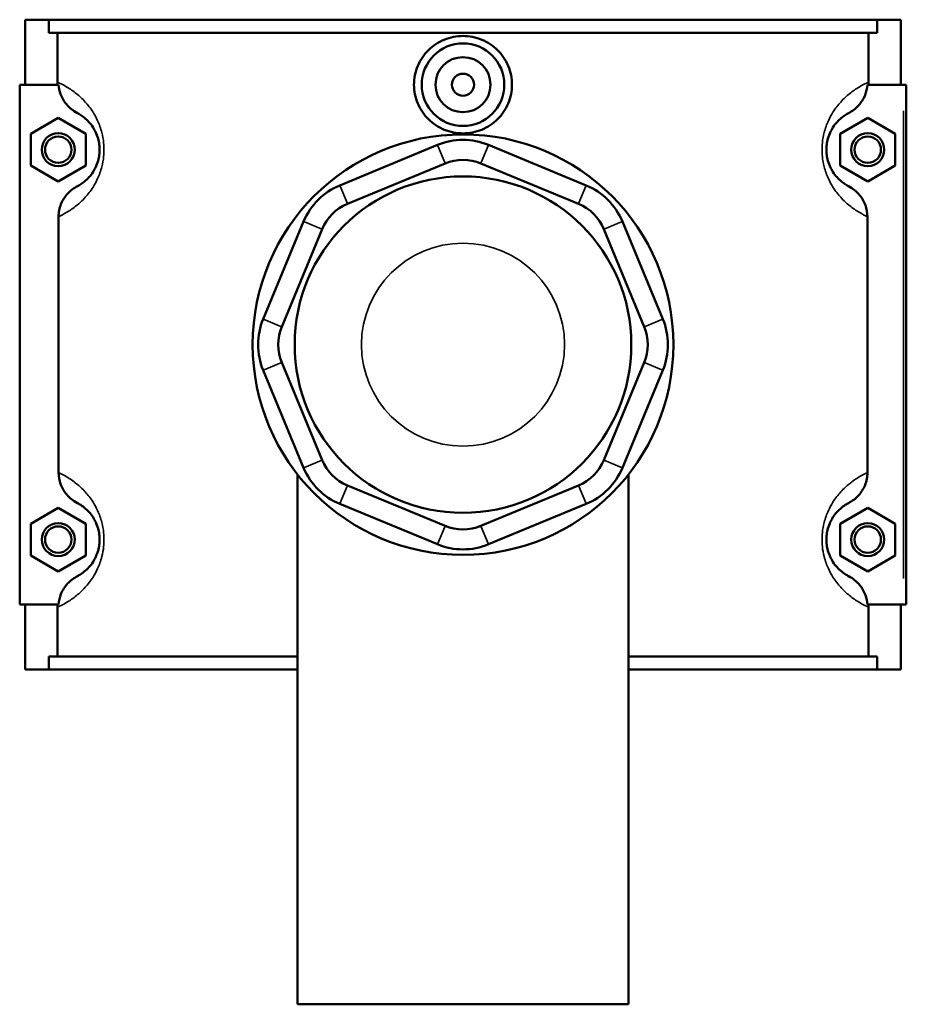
# Model space of a CAD drawing. Header units: inches. Extents: x -2.5 to 49.3, y -2.1 to 48.6.
# Tile 7 of 10: x 16.1 to 22.4, y 31.3 to 38.4. Entities that reach past the tile are written whole.
import ezdxf

# ---------------------------------------------------------------- set-up
doc = ezdxf.new("R2010")
doc.units = ezdxf.units.IN
doc.header["$MEASUREMENT"] = 0
doc.layers.add('Visible (ANSI)', color=7, linetype='Continuous', lineweight=50)
doc.layers.add('Visible Narrow (ANSI)', color=7, linetype='Continuous', lineweight=35)

msp = doc.modelspace()

# ---------------------------------------------------------------- linework, layer by layer
at = {"layer": 'Visible (ANSI)'}
for p, q in [((16.146, 38.3818), (16.146, 37.9168)), ((16.146, 38.3818), (16.3155, 38.3818)), ((16.3155, 38.3818), (22.2365, 38.3818)), ((16.3155, 38.2888), (16.3155, 38.3818)), ((22.2365, 38.3818), (22.2365, 38.2888)), ((22.2365, 38.3818), (22.406, 38.3818)), ((22.406, 38.3818), (22.406, 37.9168)), ((22.2365, 38.2888), (16.3155, 38.2888)), ((16.376, 37.9349), (16.376, 38.2888)), ((22.1761, 37.9349), (22.1761, 38.2888)), ((16.3848, 37.9168), (16.1067, 37.9168)), ((16.1067, 37.9168), (16.1067, 34.1968)), ((22.1673, 37.9168), (22.4257, 37.9168)), ((22.4257, 37.9168), (22.4454, 37.9168)), ((22.4454, 34.1968), (22.4454, 37.9168)), ((16.1854, 37.5654), (16.3823, 37.6791)), ((16.3823, 37.6791), (16.5791, 37.5654)), ((22.1698, 37.6791), (21.973, 37.5654)), ((22.3667, 37.5654), (22.1698, 37.6791)), ((16.1854, 37.3381), (16.1854, 37.5654)), ((16.5791, 37.5654), (16.5791, 37.3381)), ((21.973, 37.5654), (21.973, 37.3381)), ((22.3667, 37.3381), (22.3667, 37.5654)), ((19.0933, 37.4854), (18.3951, 37.1962)), ((20.157, 37.1962), (19.4588, 37.4854)), ((18.4499, 37.0638), (19.1481, 37.353)), ((19.404, 37.353), (20.1022, 37.0638)), ((16.3823, 37.2245), (16.1854, 37.3381)), ((16.5791, 37.3381), (16.3823, 37.2245)), ((21.973, 37.3381), (22.1698, 37.2245)), ((22.1698, 37.2245), (22.3667, 37.3381)), ((16.3844, 36.9724), (16.3844, 35.1412)), ((18.1366, 36.9377), (17.8474, 36.2395)), ((20.7047, 36.2395), (20.4154, 36.9377)), ((22.1677, 35.1412), (22.1677, 36.9724)), ((17.9798, 36.1847), (18.269, 36.8829)), ((20.2831, 36.8829), (20.5723, 36.1847)), ((17.8474, 35.874), (18.1366, 35.1758)), ((18.269, 35.2307), (17.9798, 35.9289)), ((20.5723, 35.9289), (20.2831, 35.2307)), ((20.4154, 35.1758), (20.7047, 35.874)), ((18.093, 35.1277), (18.093, 31.3368)), ((20.4591, 35.1277), (20.4591, 31.3368)), ((19.1481, 34.7605), (18.4499, 35.0497)), ((20.1022, 35.0497), (19.404, 34.7605)), ((16.1854, 34.7754), (16.3823, 34.8891)), ((16.3823, 34.8891), (16.5791, 34.7754)), ((18.3951, 34.9174), (19.0933, 34.6282)), ((19.4588, 34.6282), (20.157, 34.9174)), ((22.1698, 34.8891), (21.973, 34.7754)), ((22.3667, 34.7754), (22.1698, 34.8891)), ((16.1854, 34.5481), (16.1854, 34.7754)), ((16.5791, 34.7754), (16.5791, 34.5481)), ((21.973, 34.7754), (21.973, 34.5481)), ((22.3667, 34.5481), (22.3667, 34.7754)), ((16.3823, 34.4345), (16.1854, 34.5481)), ((16.5791, 34.5481), (16.3823, 34.4345)), ((21.973, 34.5481), (22.1698, 34.4345)), ((22.1698, 34.4345), (22.3667, 34.5481)), ((16.1067, 34.1968), (16.3848, 34.1968)), ((16.146, 34.1968), (16.146, 33.7318)), ((16.376, 33.8248), (16.376, 34.1787)), ((22.4257, 34.1968), (22.1673, 34.1968)), ((22.1761, 33.8248), (22.1761, 34.1787)), ((22.406, 34.1968), (22.406, 33.7318)), ((22.4454, 34.1968), (22.4257, 34.1968)), ((18.093, 33.8248), (16.3155, 33.8248)), ((16.3155, 33.7318), (16.3155, 33.8248)), ((22.2365, 33.8248), (20.4591, 33.8248)), ((22.2365, 33.8248), (22.2365, 33.7318)), ((16.3155, 33.7318), (16.146, 33.7318)), ((16.3155, 33.7318), (18.093, 33.7318)), ((20.4591, 33.7318), (22.2365, 33.7318)), ((22.406, 33.7318), (22.2365, 33.7318)), ((18.093, 31.3368), (20.4591, 31.3368))]:
    msp.add_line(p, q, dxfattribs=at)
for centre, radius in [((19.276, 37.9168), 0.2953), ((19.276, 37.9168), 0.1969), ((19.276, 37.9168), 0.0787), ((16.3823, 37.4518), 0.1181), ((19.276, 36.0568), 1.5043), ((22.1698, 37.4518), 0.1181), ((16.3823, 37.4518), 0.0945), ((22.1698, 37.4518), 0.0945), ((19.276, 36.0568), 1.2034), ((16.3823, 34.6618), 0.1181), ((16.3823, 34.6618), 0.0945), ((22.1698, 34.6618), 0.1181), ((22.1698, 34.6618), 0.0945)]:
    msp.add_circle(centre, radius, dxfattribs=at)
for centre, radius, start, end in [((19.276, 37.0442), 0.4776, 67.5, 112.5), ((19.276, 37.0442), 0.3343, 67.5, 112.5), ((18.5778, 36.755), 0.4776, 112.5, 157.5), ((19.9742, 36.755), 0.4776, 22.5, 67.5), ((18.5778, 36.755), 0.3343, 112.5, 157.5), ((19.9742, 36.755), 0.3343, 22.5, 67.5), ((18.2886, 36.0568), 0.4776, 157.5, 202.5), ((20.2634, 36.0568), 0.4776, 337.5, 22.5), ((18.2886, 36.0568), 0.3343, 157.5, 202.5), ((20.2634, 36.0568), 0.3343, 337.5, 22.5), ((18.5778, 35.3586), 0.3343, 202.5, 247.5), ((19.9742, 35.3586), 0.3343, 292.5, 337.5), ((18.5778, 35.3586), 0.4776, 202.5, 247.5), ((19.9742, 35.3586), 0.4776, 292.5, 337.5), ((19.276, 35.0694), 0.3343, 247.5, 292.5), ((19.276, 35.0694), 0.4776, 247.5, 292.5)]:
    msp.add_arc(centre, radius, start, end, dxfattribs=at)
for points, knots in [([(19.6263, 37.9168), (19.6263, 37.8729), (19.6175, 37.826), (19.5815, 37.7401), (19.5545, 37.7009), (19.4922, 37.6392), (19.4529, 37.6124), (19.3667, 37.577), (19.3199, 37.5683), (19.2322, 37.5683), (19.1853, 37.577), (19.0992, 37.6124), (19.0598, 37.6392), (18.9976, 37.7009), (18.9705, 37.7401), (18.9346, 37.826), (18.9257, 37.8729), (18.9257, 37.9607), (18.9346, 38.0075), (18.9705, 38.0935), (18.9976, 38.1327), (19.0598, 38.1944), (19.0992, 38.2211), (19.1853, 38.2566), (19.2322, 38.2653), (19.3199, 38.2653), (19.3667, 38.2566), (19.4529, 38.2211), (19.4922, 38.1944), (19.5545, 38.1327), (19.5815, 38.0935), (19.6175, 38.0075), (19.6263, 37.9607), (19.6263, 37.9168)], [0, 0, 0, 0, 0.334822, 0.334822, 0.669644, 0.669644, 1.004062, 1.004062, 1.338481, 1.338481, 1.672899, 1.672899, 2.007318, 2.007318, 2.34214, 2.34214, 2.676962, 2.676962, 3.011784, 3.011784, 3.346606, 3.346606, 3.681024, 3.681024, 4.015443, 4.015443, 4.349861, 4.349861, 4.68428, 4.68428, 5.019102, 5.019102, 5.353923, 5.353923, 5.353923, 5.353923]), ([(16.3848, 37.9168), (16.3862, 37.8936), (16.391, 37.8707), (16.4087, 37.8226), (16.4229, 37.7981), (16.4624, 37.7506), (16.489, 37.7292), (16.5189, 37.7136)], [-0.6485943, -0.6485943, -0.6485943, -0.6485943, -0.4710017, -0.4710017, -0.2572184, -0.2572184, 0, 0, 0, 0]), ([(22.0332, 37.7136), (22.0593, 37.7272), (22.0829, 37.7452), (22.123, 37.7888), (22.1391, 37.8141), (22.1599, 37.8657), (22.1657, 37.891), (22.1673, 37.9168)], [-0.6845999, -0.6845999, -0.6845999, -0.6845999, -0.4604759, -0.4604759, -0.2338643, -0.2338643, -0.0367199, -0.0367199, -0.0367199, -0.0367199]), ([(16.5189, 37.7136), (16.5261, 37.7098), (16.5341, 37.7052), (16.5536, 37.6926), (16.5654, 37.6841), (16.5881, 37.6639), (16.5987, 37.6533), (16.619, 37.6289), (16.6285, 37.6157), (16.6435, 37.59), (16.6492, 37.5788), (16.6604, 37.5522), (16.6657, 37.5364), (16.6728, 37.5063), (16.675, 37.4926), (16.6771, 37.4697), (16.6775, 37.4607), (16.6775, 37.4518), (16.6775, 37.4428), (16.6771, 37.4339), (16.675, 37.411), (16.6728, 37.3973), (16.6657, 37.3672), (16.6604, 37.3514), (16.6492, 37.3248), (16.6435, 37.3136), (16.6285, 37.2878), (16.619, 37.2747), (16.5987, 37.2503), (16.5881, 37.2396), (16.5654, 37.2195), (16.5536, 37.211), (16.5341, 37.1984), (16.5261, 37.1938), (16.5189, 37.19)], [0.722206, 0.722206, 0.722206, 0.722206, 1.148612, 1.148612, 1.655882, 1.655882, 2.062026, 2.062026, 2.414295, 2.414295, 2.643106, 2.643106, 2.905857, 2.905857, 3.103149, 3.103149, 3.226457, 3.226457, 3.226457, 3.349765, 3.349765, 3.547057, 3.547057, 3.809808, 3.809808, 4.038619, 4.038619, 4.390888, 4.390888, 4.797032, 4.797032, 5.304302, 5.304302, 5.730708, 5.730708, 5.730708, 5.730708]), ([(22.0332, 37.19), (22.026, 37.1938), (22.0179, 37.1984), (21.9985, 37.211), (21.9867, 37.2195), (21.964, 37.2396), (21.9533, 37.2503), (21.9331, 37.2747), (21.9236, 37.2878), (21.9086, 37.3136), (21.9029, 37.3248), (21.8917, 37.3514), (21.8864, 37.3672), (21.8793, 37.3973), (21.877, 37.411), (21.875, 37.4339), (21.8745, 37.4428), (21.8745, 37.4518), (21.8745, 37.4607), (21.875, 37.4697), (21.877, 37.4926), (21.8793, 37.5063), (21.8864, 37.5364), (21.8917, 37.5522), (21.9029, 37.5788), (21.9086, 37.59), (21.9236, 37.6157), (21.9331, 37.6289), (21.9533, 37.6533), (21.964, 37.6639), (21.9867, 37.6841), (21.9985, 37.6926), (22.0179, 37.7052), (22.026, 37.7098), (22.0332, 37.7136)], [0.722206, 0.722206, 0.722206, 0.722206, 1.148612, 1.148612, 1.655882, 1.655882, 2.062026, 2.062026, 2.414295, 2.414295, 2.643106, 2.643106, 2.905857, 2.905857, 3.103149, 3.103149, 3.226457, 3.226457, 3.226457, 3.349765, 3.349765, 3.547057, 3.547057, 3.809808, 3.809808, 4.038619, 4.038619, 4.390888, 4.390888, 4.797032, 4.797032, 5.304301, 5.304301, 5.730708, 5.730708, 5.730708, 5.730708]), ([(16.5189, 37.19), (16.4928, 37.1764), (16.4692, 37.1584), (16.4291, 37.1148), (16.413, 37.0895), (16.3904, 37.0334), (16.3844, 37.0031), (16.3844, 36.9724)], [-0.6845999, -0.6845999, -0.6845999, -0.6845999, -0.4604759, -0.4604759, -0.2338643, -0.2338643, 0, 0, 0, 0]), ([(22.1677, 36.9724), (22.1677, 37.0005), (22.1627, 37.0283), (22.1433, 37.081), (22.1292, 37.1055), (22.0897, 37.153), (22.0631, 37.1744), (22.0332, 37.19)], [-0.6853475, -0.6853475, -0.6853475, -0.6853475, -0.4710017, -0.4710017, -0.2572184, -0.2572184, 0, 0, 0, 0]), ([(16.3844, 35.1412), (16.3844, 35.1131), (16.3894, 35.0853), (16.4087, 35.0326), (16.4229, 35.0081), (16.4624, 34.9606), (16.489, 34.9392), (16.5189, 34.9236)], [-0.6853475, -0.6853475, -0.6853475, -0.6853475, -0.4710017, -0.4710017, -0.2572184, -0.2572184, 0, 0, 0, 0]), ([(22.0332, 34.9236), (22.0593, 34.9372), (22.0829, 34.9552), (22.123, 34.9988), (22.1391, 35.0241), (22.1617, 35.0802), (22.1677, 35.1105), (22.1677, 35.1412)], [-0.6845999, -0.6845999, -0.6845999, -0.6845999, -0.4604759, -0.4604759, -0.2338643, -0.2338643, 0, 0, 0, 0]), ([(16.5189, 34.9236), (16.5261, 34.9198), (16.5341, 34.9152), (16.5536, 34.9026), (16.5654, 34.8941), (16.5881, 34.8739), (16.5987, 34.8633), (16.619, 34.8389), (16.6285, 34.8257), (16.6435, 34.8), (16.6492, 34.7888), (16.6604, 34.7622), (16.6657, 34.7464), (16.6728, 34.7163), (16.675, 34.7026), (16.6771, 34.6797), (16.6775, 34.6707), (16.6775, 34.6618), (16.6775, 34.6528), (16.6771, 34.6439), (16.675, 34.621), (16.6728, 34.6073), (16.6657, 34.5772), (16.6604, 34.5614), (16.6492, 34.5348), (16.6435, 34.5236), (16.6285, 34.4978), (16.619, 34.4847), (16.5987, 34.4603), (16.5881, 34.4496), (16.5654, 34.4295), (16.5536, 34.421), (16.5341, 34.4084), (16.5261, 34.4038), (16.5189, 34.4)], [0.722206, 0.722206, 0.722206, 0.722206, 1.148612, 1.148612, 1.655882, 1.655882, 2.062026, 2.062026, 2.414295, 2.414295, 2.643106, 2.643106, 2.905857, 2.905857, 3.103149, 3.103149, 3.226457, 3.226457, 3.226457, 3.349765, 3.349765, 3.547057, 3.547057, 3.809808, 3.809808, 4.038619, 4.038619, 4.390888, 4.390888, 4.797032, 4.797032, 5.304302, 5.304302, 5.730708, 5.730708, 5.730708, 5.730708]), ([(22.0332, 34.4), (22.026, 34.4038), (22.0179, 34.4084), (21.9985, 34.421), (21.9867, 34.4295), (21.964, 34.4496), (21.9533, 34.4603), (21.9331, 34.4847), (21.9236, 34.4978), (21.9086, 34.5236), (21.9029, 34.5348), (21.8917, 34.5614), (21.8864, 34.5772), (21.8793, 34.6073), (21.877, 34.621), (21.875, 34.6439), (21.8745, 34.6528), (21.8745, 34.6618), (21.8745, 34.6707), (21.875, 34.6797), (21.877, 34.7026), (21.8793, 34.7163), (21.8864, 34.7464), (21.8917, 34.7622), (21.9029, 34.7888), (21.9086, 34.8), (21.9236, 34.8257), (21.9331, 34.8389), (21.9533, 34.8633), (21.964, 34.8739), (21.9867, 34.8941), (21.9985, 34.9026), (22.0179, 34.9152), (22.026, 34.9198), (22.0332, 34.9236)], [0.722084, 0.722084, 0.722084, 0.722084, 1.148493, 1.148493, 1.655762, 1.655762, 2.061905, 2.061905, 2.414174, 2.414174, 2.642985, 2.642985, 2.905735, 2.905735, 3.103027, 3.103027, 3.226335, 3.226335, 3.226335, 3.349643, 3.349643, 3.546935, 3.546935, 3.809685, 3.809685, 4.038496, 4.038496, 4.390764, 4.390764, 4.796908, 4.796908, 5.304177, 5.304177, 5.730586, 5.730586, 5.730586, 5.730586]), ([(16.5189, 34.4), (16.4928, 34.3864), (16.4692, 34.3684), (16.4291, 34.3248), (16.413, 34.2995), (16.3922, 34.2479), (16.3864, 34.2225), (16.3848, 34.1968)], [-0.6845999, -0.6845999, -0.6845999, -0.6845999, -0.4604759, -0.4604759, -0.2338643, -0.2338643, -0.0367199, -0.0367199, -0.0367199, -0.0367199]), ([(22.1673, 34.1968), (22.1659, 34.22), (22.161, 34.2428), (22.1433, 34.291), (22.1292, 34.3155), (22.0897, 34.363), (22.0631, 34.3844), (22.0332, 34.4)], [-0.6485943, -0.6485943, -0.6485943, -0.6485943, -0.4710017, -0.4710017, -0.2572184, -0.2572184, 0, 0, 0, 0])]:
    msp.add_open_spline(points, degree=3, knots=knots, dxfattribs=at)
for points in [[(16.3767, 37.9168), (16.3762, 37.9228), (16.376, 37.9289), (16.376, 37.9349)], [(22.1761, 37.9349), (22.1761, 37.9289), (22.1759, 37.9228), (22.1754, 37.9168)], [(16.376, 34.1787), (16.376, 34.1847), (16.3762, 34.1908), (16.3767, 34.1968)], [(22.1754, 34.1968), (22.1759, 34.1908), (22.1761, 34.1847), (22.1761, 34.1787)]]:
    msp.add_open_spline(points, degree=3, dxfattribs=at)
at = {"layer": 'Visible Narrow (ANSI)'}
for p, q in [((22.4257, 37.7308), (22.4257, 34.3828)), ((19.1454, 37.3597), (19.096, 37.4788)), ((19.4067, 37.3597), (19.4561, 37.4788)), ((18.3978, 37.1896), (18.4472, 37.0705)), ((20.1049, 37.0705), (20.1543, 37.1896)), ((18.2624, 36.8857), (18.1433, 36.935)), ((20.2897, 36.8857), (20.4088, 36.935)), ((17.9732, 36.1875), (17.854, 36.2368)), ((20.5789, 36.1875), (20.698, 36.2368)), ((17.9732, 35.9261), (17.854, 35.8768)), ((20.5789, 35.9261), (20.698, 35.8768)), ((18.2624, 35.2279), (18.1433, 35.1786)), ((20.2897, 35.2279), (20.4088, 35.1786)), ((18.4472, 35.0431), (18.3978, 34.924)), ((20.1049, 35.0431), (20.1543, 34.924)), ((19.1454, 34.7539), (19.096, 34.6348)), ((19.4067, 34.7539), (19.4561, 34.6348))]:
    msp.add_line(p, q, dxfattribs=at)
msp.add_circle((19.276, 36.0568), 0.7259, dxfattribs=at)
for points, knots in [([(16.3844, 36.9724), (16.4015, 36.9801), (16.4217, 36.9901), (16.4655, 37.0163), (16.4886, 37.0317), (16.5333, 37.0681), (16.5543, 37.0873), (16.5941, 37.1314), (16.6129, 37.1553), (16.6423, 37.2019), (16.6536, 37.2222), (16.6756, 37.2703), (16.6861, 37.2988), (16.6999, 37.3533), (16.7044, 37.378), (16.7085, 37.4194), (16.7093, 37.4356), (16.7093, 37.4518), (16.7093, 37.468), (16.7085, 37.4842), (16.7044, 37.5256), (16.6999, 37.5503), (16.6861, 37.6048), (16.6756, 37.6333), (16.6536, 37.6814), (16.6423, 37.7017), (16.6129, 37.7483), (16.5941, 37.7722), (16.5543, 37.8163), (16.5333, 37.8355), (16.4886, 37.8719), (16.4655, 37.8873), (16.4186, 37.9153), (16.3961, 37.9261), (16.3771, 37.9344), (16.3765, 37.9347), (16.376, 37.9349)], [-5.865342, -5.865342, -5.865342, -5.865342, -5.304302, -5.304302, -4.797032, -4.797032, -4.390888, -4.390888, -4.038619, -4.038619, -3.809808, -3.809808, -3.547057, -3.547057, -3.349765, -3.349765, -3.226457, -3.226457, -3.226457, -3.103149, -3.103149, -2.905857, -2.905857, -2.643106, -2.643106, -2.414295, -2.414295, -2.062026, -2.062026, -1.655882, -1.655882, -1.148612, -1.148612, -0.512737, -0.512737, -0.493081, -0.493081, -0.493081, -0.493081]), ([(22.1761, 37.9349), (22.1755, 37.9347), (22.175, 37.9344), (22.1559, 37.9261), (22.1335, 37.9153), (22.0865, 37.8873), (22.0634, 37.8719), (22.0188, 37.8355), (21.9978, 37.8163), (21.958, 37.7722), (21.9392, 37.7483), (21.9097, 37.7017), (21.8985, 37.6814), (21.8765, 37.6333), (21.866, 37.6048), (21.8521, 37.5503), (21.8477, 37.5256), (21.8436, 37.4842), (21.8428, 37.468), (21.8428, 37.4518), (21.8428, 37.4356), (21.8436, 37.4194), (21.8477, 37.378), (21.8521, 37.3533), (21.866, 37.2988), (21.8765, 37.2703), (21.8985, 37.2222), (21.9097, 37.2019), (21.9392, 37.1553), (21.958, 37.1314), (21.9978, 37.0873), (22.0188, 37.0681), (22.0634, 37.0317), (22.0865, 37.0163), (22.1304, 36.9901), (22.1506, 36.9801), (22.1677, 36.9724)], [-5.959833, -5.959833, -5.959833, -5.959833, -5.940177, -5.940177, -5.304301, -5.304301, -4.797032, -4.797032, -4.390888, -4.390888, -4.038619, -4.038619, -3.809808, -3.809808, -3.547057, -3.547057, -3.349765, -3.349765, -3.226457, -3.226457, -3.226457, -3.103149, -3.103149, -2.905857, -2.905857, -2.643106, -2.643106, -2.414295, -2.414295, -2.062026, -2.062026, -1.655882, -1.655882, -1.148612, -1.148612, -0.587572, -0.587572, -0.587572, -0.587572]), ([(16.376, 34.1787), (16.3765, 34.1789), (16.3771, 34.1792), (16.3961, 34.1875), (16.4186, 34.1983), (16.4655, 34.2263), (16.4886, 34.2417), (16.5333, 34.2781), (16.5543, 34.2973), (16.5941, 34.3414), (16.6129, 34.3653), (16.6423, 34.4119), (16.6536, 34.4322), (16.6756, 34.4803), (16.6861, 34.5088), (16.6999, 34.5633), (16.7044, 34.588), (16.7085, 34.6294), (16.7093, 34.6456), (16.7093, 34.6618), (16.7093, 34.678), (16.7085, 34.6942), (16.7044, 34.7356), (16.6999, 34.7603), (16.6861, 34.8148), (16.6756, 34.8433), (16.6536, 34.8914), (16.6423, 34.9117), (16.6129, 34.9583), (16.5941, 34.9822), (16.5543, 35.0263), (16.5333, 35.0455), (16.4886, 35.0819), (16.4655, 35.0973), (16.4217, 35.1235), (16.4015, 35.1335), (16.3844, 35.1412)], [-5.959833, -5.959833, -5.959833, -5.959833, -5.940177, -5.940177, -5.304302, -5.304302, -4.797032, -4.797032, -4.390888, -4.390888, -4.038619, -4.038619, -3.809808, -3.809808, -3.547057, -3.547057, -3.349765, -3.349765, -3.226457, -3.226457, -3.226457, -3.103149, -3.103149, -2.905857, -2.905857, -2.643106, -2.643106, -2.414295, -2.414295, -2.062026, -2.062026, -1.655882, -1.655882, -1.148612, -1.148612, -0.587572, -0.587572, -0.587572, -0.587572]), ([(22.1677, 35.1412), (22.1506, 35.1335), (22.1304, 35.1235), (22.0865, 35.0973), (22.0634, 35.0819), (22.0188, 35.0455), (21.9978, 35.0263), (21.958, 34.9822), (21.9392, 34.9583), (21.9097, 34.9117), (21.8985, 34.8914), (21.8765, 34.8433), (21.866, 34.8148), (21.8521, 34.7603), (21.8477, 34.7356), (21.8436, 34.6942), (21.8428, 34.678), (21.8428, 34.6618), (21.8428, 34.6456), (21.8436, 34.6294), (21.8477, 34.588), (21.8521, 34.5633), (21.866, 34.5088), (21.8765, 34.4803), (21.8985, 34.4322), (21.9097, 34.4119), (21.9392, 34.3653), (21.958, 34.3414), (21.9978, 34.2973), (22.0188, 34.2781), (22.0634, 34.2417), (22.0865, 34.2263), (22.1335, 34.1983), (22.1559, 34.1875), (22.175, 34.1792), (22.1755, 34.1789), (22.1761, 34.1787)], [-5.86522, -5.86522, -5.86522, -5.86522, -5.304177, -5.304177, -4.796908, -4.796908, -4.390764, -4.390764, -4.038496, -4.038496, -3.809685, -3.809685, -3.546935, -3.546935, -3.349643, -3.349643, -3.226335, -3.226335, -3.226335, -3.103027, -3.103027, -2.905735, -2.905735, -2.642985, -2.642985, -2.414174, -2.414174, -2.061905, -2.061905, -1.655762, -1.655762, -1.148493, -1.148493, -0.512618, -0.512618, -0.492959, -0.492959, -0.492959, -0.492959])]:
    msp.add_open_spline(points, degree=3, knots=knots, dxfattribs=at)

doc.saveas('drawing.dxf')
